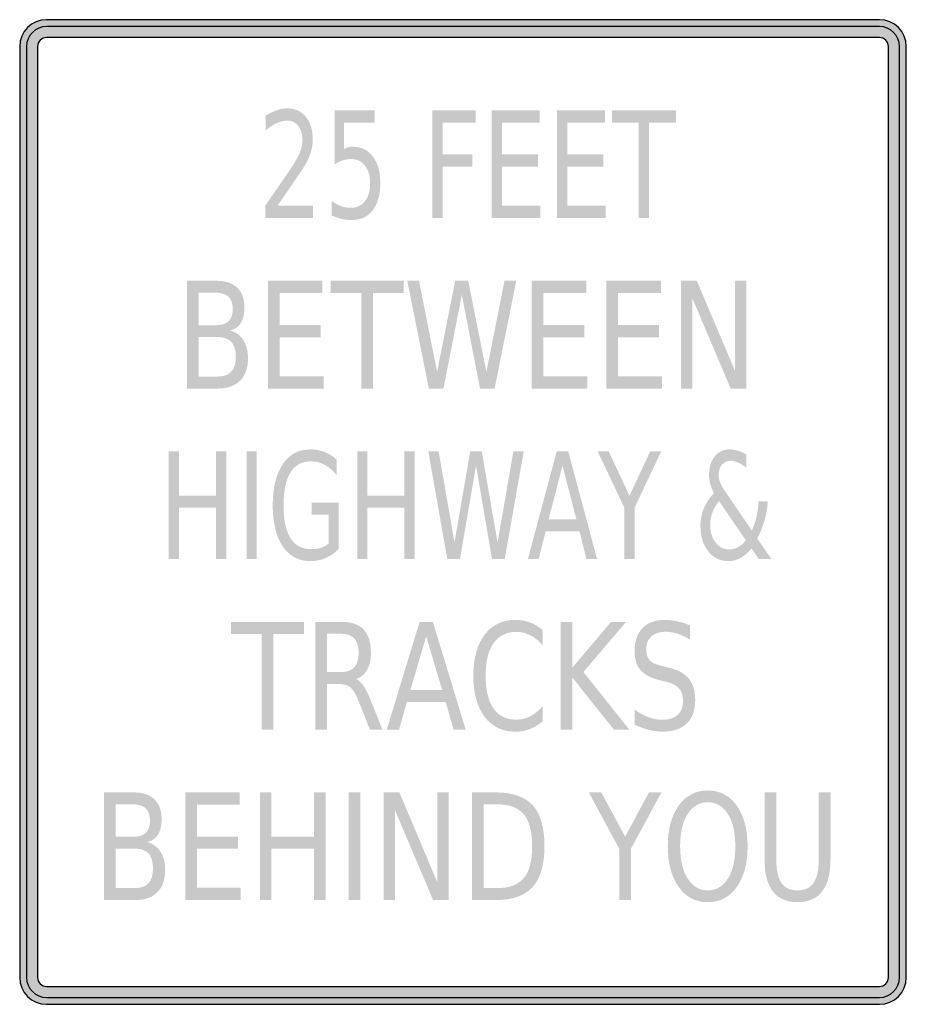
# Model space of a CAD drawing. Header units: inches. Extents: x -0.5 to 0.5, y -0.56 to 0.56.
import ezdxf

# ---------------------------------------------------------------- set-up
doc = ezdxf.new("R2010")
doc.units = ezdxf.units.IN
doc.header["$MEASUREMENT"] = 0

msp = doc.modelspace()

# ---------------------------------------------------------------- hatches: boundary and pattern name
h = msp.add_hatch(color=7)
h.paths.add_polyline_path([(-0.5, -0.5249), (-0.5, 0.5249), (-0.4998, 0.529), (-0.4989, 0.5331), (-0.4976, 0.5368), (-0.4959, 0.5403), (-0.4937, 0.5435), (-0.4911, 0.5464), (-0.4881, 0.549), (-0.485, 0.5512), (-0.4815, 0.5529), (-0.4777, 0.5542), (-0.4737, 0.5551), (-0.4696, 0.5553), (0.4696, 0.5553), (0.4737, 0.5551), (0.4777, 0.5542), (0.4815, 0.5529), (0.485, 0.5512), (0.4881, 0.549), (0.4911, 0.5464), (0.4937, 0.5435), (0.4959, 0.5403), (0.4976, 0.5368), (0.4989, 0.5331), (0.4998, 0.529), (0.5, 0.5249), (0.5, -0.5249), (0.4998, -0.529), (0.4989, -0.5331), (0.4976, -0.5368), (0.4959, -0.5403), (0.4937, -0.5435), (0.4911, -0.5464), (0.4881, -0.549), (0.485, -0.5512), (0.4815, -0.5529), (0.4777, -0.5542), (0.4737, -0.5549), (0.4696, -0.5553), (-0.4696, -0.5553), (-0.4737, -0.5549), (-0.4777, -0.5542), (-0.4815, -0.5529), (-0.485, -0.5512), (-0.4881, -0.549), (-0.4911, -0.5464), (-0.4937, -0.5435), (-0.4959, -0.5403), (-0.4976, -0.5368), (-0.4989, -0.5331), (-0.4998, -0.529), (-0.5, -0.5249)])
h.paths.add_polyline_path([(-0.4696, -0.5351), (-0.4724, -0.5348), (-0.4748, -0.5336), (-0.4768, -0.5322), (-0.4783, -0.5301), (-0.4794, -0.5275), (-0.4798, -0.5249), (-0.4798, 0.5249), (-0.4796, 0.5262), (-0.4794, 0.5275), (-0.479, 0.5288), (-0.4785, 0.5299), (-0.4777, 0.5311), (-0.4768, 0.5322), (-0.4757, 0.5329), (-0.4746, 0.5336), (-0.4735, 0.5342), (-0.4722, 0.5348), (-0.4709, 0.5349), (-0.4696, 0.5351), (0.4696, 0.5351), (0.4724, 0.5348), (0.4748, 0.5336), (0.4768, 0.5322), (0.4783, 0.5301), (0.4794, 0.5275), (0.4798, 0.5249), (0.4798, -0.5249), (0.4796, -0.5262), (0.4794, -0.5275), (0.479, -0.5288), (0.4785, -0.5299), (0.4777, -0.5311), (0.4768, -0.5322), (0.4757, -0.5329), (0.4746, -0.5336), (0.4735, -0.5342), (0.4722, -0.5348), (0.4709, -0.5349), (0.4696, -0.5351), (-0.4696, -0.5351)], flags=0)
h = msp.add_hatch(color=7)
edge = h.paths.add_edge_path()
edge.add_spline(control_points=[(0.4924, 0.5249), (0.4924, 0.5375), (0.4822, 0.5477), (0.4696, 0.5477)], knot_values=[0, 0, 0, 0, 1, 1, 1, 1], degree=3, periodic=0)
edge.add_line((0.4696, 0.5477), (-0.4696, 0.5477))
edge.add_spline(control_points=[(-0.4696, 0.5477), (-0.4822, 0.5477), (-0.4924, 0.5375), (-0.4924, 0.5249)], knot_values=[0, 0, 0, 0, 1, 1, 1, 1], degree=3, periodic=0)
edge.add_line((-0.4924, 0.5249), (-0.4924, -0.5249))
edge.add_spline(control_points=[(-0.4924, -0.5249), (-0.4924, -0.5375), (-0.4822, -0.5477), (-0.4696, -0.5477)], knot_values=[0, 0, 0, 0, 1, 1, 1, 1], degree=3, periodic=0)
edge.add_line((-0.4696, -0.5477), (0.4696, -0.5477))
edge.add_spline(control_points=[(0.4696, -0.5477), (0.4822, -0.5477), (0.4924, -0.5375), (0.4924, -0.5249)], knot_values=[0, 0, 0, 0, 1, 1, 1, 1], degree=3, periodic=0)
edge.add_line((0.4924, -0.5249), (0.4924, 0.5249))
edge = h.paths.add_edge_path(flags=0)
edge.add_line((0.4696, 0.5351), (-0.4696, 0.5351))
edge.add_spline(control_points=[(-0.4696, 0.5351), (-0.4723, 0.5351), (-0.4749, 0.534), (-0.4768, 0.5321), (-0.4787, 0.5302), (-0.4798, 0.5276), (-0.4798, 0.5249)], knot_values=[0, 0, 0, 0, 1, 1, 1, 2, 2, 2, 2], degree=3, periodic=0)
edge.add_line((-0.4798, 0.5249), (-0.4798, -0.5249))
edge.add_spline(control_points=[(-0.4798, -0.5249), (-0.4798, -0.5305), (-0.4752, -0.5351), (-0.4696, -0.5351)], knot_values=[0, 0, 0, 0, 1, 1, 1, 1], degree=3, periodic=0)
edge.add_line((-0.4696, -0.5351), (0.4696, -0.5351))
edge.add_spline(control_points=[(0.4696, -0.5351), (0.4723, -0.5351), (0.4749, -0.534), (0.4768, -0.5321), (0.4787, -0.5302), (0.4798, -0.5276), (0.4798, -0.5249)], knot_values=[0, 0, 0, 0, 1, 1, 1, 2, 2, 2, 2], degree=3, periodic=0)
edge.add_line((0.4798, -0.5249), (0.4798, 0.5249))
edge.add_spline(control_points=[(0.4798, 0.5249), (0.4798, 0.5305), (0.4752, 0.5351), (0.4696, 0.5351)], knot_values=[0, 0, 0, 0, 1, 1, 1, 1], degree=3, periodic=0)
h = msp.add_hatch(color=7)
edge = h.paths.add_edge_path()
edge.add_line((-0.2092, 0.3455), (-0.169, 0.3455))
edge.add_line((-0.169, 0.3455), (-0.169, 0.3317))
edge.add_line((-0.169, 0.3317), (-0.223, 0.3317))
edge.add_line((-0.223, 0.3317), (-0.223, 0.3455))
edge.add_spline(control_points=[(-0.223, 0.3455), (-0.2186, 0.3519), (-0.2127, 0.3606), (-0.2051, 0.3715), (-0.1976, 0.3824), (-0.1929, 0.3894), (-0.1909, 0.3925), (-0.1873, 0.3984), (-0.1847, 0.4034), (-0.1832, 0.4075), (-0.1818, 0.4116), (-0.181, 0.4157), (-0.181, 0.4196), (-0.181, 0.4261), (-0.1826, 0.4313), (-0.1858, 0.4354), (-0.189, 0.4395), (-0.1931, 0.4415), (-0.1982, 0.4415), (-0.2018, 0.4415), (-0.2056, 0.4406), (-0.2096, 0.4388), (-0.2136, 0.437), (-0.2179, 0.4343), (-0.2224, 0.4307)], knot_values=[0, 0, 0, 0, 1, 1, 1, 2, 2, 2, 3, 3, 3, 4, 4, 4, 5, 5, 5, 6, 6, 6, 7, 7, 7, 8, 8, 8, 8], degree=3, periodic=0)
edge.add_line((-0.2224, 0.4307), (-0.2224, 0.4473))
edge.add_spline(control_points=[(-0.2224, 0.4473), (-0.2178, 0.4499), (-0.2135, 0.4519), (-0.2094, 0.4533), (-0.2054, 0.4547), (-0.2017, 0.4553), (-0.1984, 0.4553), (-0.1896, 0.4553), (-0.1826, 0.4522), (-0.1773, 0.4459), (-0.1721, 0.4396), (-0.1695, 0.4312), (-0.1695, 0.4207), (-0.1695, 0.4157), (-0.1701, 0.4109), (-0.1714, 0.4065), (-0.1727, 0.402), (-0.1751, 0.3967), (-0.1786, 0.3906)], knot_values=[0, 0, 0, 0, 1, 1, 1, 2, 2, 2, 3, 3, 3, 4, 4, 4, 5, 5, 5, 6, 6, 6, 6], degree=3, periodic=0)
edge.add_spline(control_points=[(-0.1786, 0.3906), (-0.1795, 0.3891), (-0.1825, 0.3845), (-0.1876, 0.377), (-0.1927, 0.3695), (-0.1999, 0.359), (-0.2092, 0.3455)], knot_values=[0, 0, 0, 0, 1, 1, 1, 2, 2, 2, 2], degree=3, periodic=0)
h = msp.add_hatch(color=7)
edge = h.paths.add_edge_path()
edge.add_line((-0.1447, 0.4531), (-0.0996, 0.4531))
edge.add_line((-0.0996, 0.4531), (-0.0996, 0.4393))
edge.add_line((-0.0996, 0.4393), (-0.1342, 0.4393))
edge.add_line((-0.1342, 0.4393), (-0.1342, 0.4095))
edge.add_spline(control_points=[(-0.1342, 0.4095), (-0.1325, 0.4103), (-0.1309, 0.4109), (-0.1292, 0.4114), (-0.1275, 0.4118), (-0.1259, 0.412), (-0.1242, 0.412), (-0.1147, 0.412), (-0.1072, 0.4082), (-0.1016, 0.4008), (-0.0961, 0.3934), (-0.0933, 0.3833), (-0.0933, 0.3706), (-0.0933, 0.3576), (-0.0962, 0.3474), (-0.1019, 0.3402), (-0.1075, 0.3329), (-0.1156, 0.3293), (-0.1259, 0.3293), (-0.1295, 0.3293), (-0.1332, 0.3297), (-0.1369, 0.3306), (-0.1406, 0.3315), (-0.1444, 0.3328), (-0.1483, 0.3345)], knot_values=[0, 0, 0, 0, 1, 1, 1, 2, 2, 2, 3, 3, 3, 4, 4, 4, 5, 5, 5, 6, 6, 6, 7, 7, 7, 8, 8, 8, 8], degree=3, periodic=0)
edge.add_line((-0.1483, 0.3345), (-0.1483, 0.351))
edge.add_spline(control_points=[(-0.1483, 0.351), (-0.1449, 0.3484), (-0.1414, 0.3464), (-0.1377, 0.3451), (-0.1341, 0.3438), (-0.1302, 0.3431), (-0.1262, 0.3431), (-0.1196, 0.3431), (-0.1144, 0.3456), (-0.1106, 0.3505), (-0.1067, 0.3555), (-0.1048, 0.3622), (-0.1048, 0.3706), (-0.1048, 0.3791), (-0.1067, 0.3858), (-0.1106, 0.3907), (-0.1144, 0.3957), (-0.1196, 0.3981), (-0.1262, 0.3981), (-0.1293, 0.3981), (-0.1323, 0.3976), (-0.1354, 0.3967), (-0.1384, 0.3957), (-0.1416, 0.3942), (-0.1447, 0.3921)], knot_values=[0, 0, 0, 0, 1, 1, 1, 2, 2, 2, 3, 3, 3, 4, 4, 4, 5, 5, 5, 6, 6, 6, 7, 7, 7, 8, 8, 8, 8], degree=3, periodic=0)
edge.add_line((-0.1447, 0.3921), (-0.1447, 0.4531))
for points in [[(-0.0346, 0.4531), (0.0143, 0.4531), (0.0143, 0.4393), (-0.0231, 0.4393), (-0.0231, 0.4035), (0.0106, 0.4035), (0.0106, 0.3897), (-0.0231, 0.3897), (-0.0231, 0.3317), (-0.0346, 0.3317), (-0.0346, 0.4531)], [(0.0325, 0.4531), (0.0863, 0.4531), (0.0863, 0.4393), (0.044, 0.4393), (0.044, 0.4033), (0.0845, 0.4033), (0.0845, 0.3895), (0.044, 0.3895), (0.044, 0.3455), (0.0873, 0.3455), (0.0873, 0.3317), (0.0325, 0.3317), (0.0325, 0.4531)], [(0.1062, 0.4531), (0.16, 0.4531), (0.16, 0.4393), (0.1177, 0.4393), (0.1177, 0.4033), (0.1582, 0.4033), (0.1582, 0.3895), (0.1177, 0.3895), (0.1177, 0.3455), (0.161, 0.3455), (0.161, 0.3317), (0.1062, 0.3317), (0.1062, 0.4531)], [(0.1681, 0.4531), (0.2401, 0.4531), (0.2401, 0.4393), (0.2099, 0.4393), (0.2099, 0.3317), (0.1983, 0.3317), (0.1983, 0.4393), (0.1681, 0.4393), (0.1681, 0.4531)], [(-0.2199, 0.2608), (-0.1585, 0.2608), (-0.1585, 0.247), (-0.2068, 0.247), (-0.2068, 0.211), (-0.1605, 0.211), (-0.1605, 0.1972), (-0.2068, 0.1972), (-0.2068, 0.1531), (-0.1573, 0.1531), (-0.1573, 0.1393), (-0.2199, 0.1393), (-0.2199, 0.2608)], [(-0.1492, 0.2608), (-0.067, 0.2608), (-0.067, 0.247), (-0.1015, 0.247), (-0.1015, 0.1393), (-0.1147, 0.1393), (-0.1147, 0.247), (-0.1492, 0.247), (-0.1492, 0.2608)], [(-0.0629, 0.2608), (-0.0496, 0.2608), (-0.0292, 0.1581), (-0.0088, 0.2608), (0.0059, 0.2608), (0.0264, 0.1581), (0.0468, 0.2608), (0.0601, 0.2608), (0.0357, 0.1393), (0.0192, 0.1393), (-0.0013, 0.2448), (-0.022, 0.1393), (-0.0386, 0.1393), (-0.0629, 0.2608)], [(0.0775, 0.2608), (0.139, 0.2608), (0.139, 0.247), (0.0907, 0.247), (0.0907, 0.211), (0.137, 0.211), (0.137, 0.1972), (0.0907, 0.1972), (0.0907, 0.1531), (0.1402, 0.1531), (0.1402, 0.1393), (0.0775, 0.1393), (0.0775, 0.2608)], [(0.1618, 0.2608), (0.2232, 0.2608), (0.2232, 0.247), (0.1749, 0.247), (0.1749, 0.211), (0.2212, 0.211), (0.2212, 0.1972), (0.1749, 0.1972), (0.1749, 0.1531), (0.2244, 0.1531), (0.2244, 0.1393), (0.1618, 0.1393), (0.1618, 0.2608)], [(0.246, 0.2608), (0.2637, 0.2608), (0.3068, 0.1592), (0.3068, 0.2608), (0.3196, 0.2608), (0.3196, 0.1393), (0.3019, 0.1393), (0.2588, 0.2409), (0.2588, 0.1393), (0.246, 0.1393), (0.246, 0.2608)], [(-0.3318, 0.0684), (-0.3203, 0.0684), (-0.3203, 0.0186), (-0.2785, 0.0186), (-0.2785, 0.0684), (-0.267, 0.0684), (-0.267, -0.053), (-0.2785, -0.053), (-0.2785, 0.0048), (-0.3203, 0.0048), (-0.3203, -0.053), (-0.3318, -0.053), (-0.3318, 0.0684)], [(-0.2441, 0.0684), (-0.2326, 0.0684), (-0.2326, -0.053), (-0.2441, -0.053), (-0.2441, 0.0684)], [(-0.1193, 0.0684), (-0.1078, 0.0684), (-0.1078, 0.0186), (-0.066, 0.0186), (-0.066, 0.0684), (-0.0545, 0.0684), (-0.0545, -0.053), (-0.066, -0.053), (-0.066, 0.0048), (-0.1078, 0.0048), (-0.1078, -0.053), (-0.1193, -0.053), (-0.1193, 0.0684)], [(-0.0391, 0.0684), (-0.0275, 0.0684), (-0.0096, -0.0342), (0.0082, 0.0684), (0.0211, 0.0684), (0.039, -0.0342), (0.0568, 0.0684), (0.0685, 0.0684), (0.0471, -0.053), (0.0327, -0.053), (0.0147, 0.0524), (-0.0034, -0.053), (-0.0178, -0.053), (-0.0391, 0.0684)], [(0.1519, 0.0684), (0.1643, 0.0684), (0.1878, 0.0185), (0.2112, 0.0684), (0.2236, 0.0684), (0.1935, 0.0048), (0.1935, -0.053), (0.182, -0.053), (0.182, 0.0048), (0.1519, 0.0684)], [(-0.2615, -0.1239), (-0.1793, -0.1239), (-0.1793, -0.1377), (-0.2138, -0.1377), (-0.2138, -0.2454), (-0.227, -0.2454), (-0.227, -0.1377), (-0.2615, -0.1377), (-0.2615, -0.1239)], [(0.1103, -0.1239), (0.1235, -0.1239), (0.1235, -0.1753), (0.1671, -0.1239), (0.184, -0.1239), (0.1358, -0.1805), (0.1875, -0.2454), (0.1701, -0.2454), (0.1235, -0.1869), (0.1235, -0.2454), (0.1103, -0.2454), (0.1103, -0.1239)], [(-0.3133, -0.3163), (-0.2519, -0.3163), (-0.2519, -0.3301), (-0.3002, -0.3301), (-0.3002, -0.3661), (-0.2539, -0.3661), (-0.2539, -0.3799), (-0.3002, -0.3799), (-0.3002, -0.4239), (-0.2507, -0.4239), (-0.2507, -0.4377), (-0.3133, -0.4377), (-0.3133, -0.3163)], [(-0.2291, -0.3163), (-0.216, -0.3163), (-0.216, -0.3661), (-0.1682, -0.3661), (-0.1682, -0.3163), (-0.155, -0.3163), (-0.155, -0.4377), (-0.1682, -0.4377), (-0.1682, -0.3799), (-0.216, -0.3799), (-0.216, -0.4377), (-0.2291, -0.4377), (-0.2291, -0.3163)], [(-0.1289, -0.3163), (-0.1157, -0.3163), (-0.1157, -0.4377), (-0.1289, -0.4377), (-0.1289, -0.3163)], [(-0.0896, -0.3163), (-0.0718, -0.3163), (-0.0288, -0.4179), (-0.0288, -0.3163), (-0.016, -0.3163), (-0.016, -0.4377), (-0.0337, -0.4377), (-0.0768, -0.3361), (-0.0768, -0.4377), (-0.0896, -0.4377), (-0.0896, -0.3163)], [(0.1419, -0.3163), (0.156, -0.3163), (0.1829, -0.3662), (0.2097, -0.3163), (0.2238, -0.3163), (0.1894, -0.3799), (0.1894, -0.4377), (0.1762, -0.4377), (0.1762, -0.3799), (0.1419, -0.3163)]]:
    msp.add_hatch(color=7).paths.add_polyline_path(points)
h = msp.add_hatch(color=7)
edge = h.paths.add_edge_path()
edge.add_line((-0.3114, 0.2608), (-0.2778, 0.2608))
edge.add_spline(control_points=[(-0.2778, 0.2608), (-0.2678, 0.2608), (-0.2601, 0.2582), (-0.2546, 0.253), (-0.2492, 0.2478), (-0.2465, 0.2404), (-0.2465, 0.2308), (-0.2465, 0.2233), (-0.2479, 0.2174), (-0.2507, 0.213), (-0.2534, 0.2086), (-0.2575, 0.2059), (-0.2629, 0.2048)], knot_values=[0, 0, 0, 0, 1, 1, 1, 2, 2, 2, 3, 3, 3, 4, 4, 4, 4], degree=3, periodic=0)
edge.add_spline(control_points=[(-0.2629, 0.2048), (-0.2564, 0.2031), (-0.2514, 0.1994), (-0.2478, 0.1939), (-0.2442, 0.1884), (-0.2425, 0.1816), (-0.2425, 0.1733), (-0.2425, 0.1625), (-0.2454, 0.1541), (-0.2513, 0.1482), (-0.2572, 0.1423), (-0.2656, 0.1393), (-0.2765, 0.1393)], knot_values=[0, 0, 0, 0, 1, 1, 1, 2, 2, 2, 3, 3, 3, 4, 4, 4, 4], degree=3, periodic=0)
edge.add_line((-0.2765, 0.1393), (-0.3114, 0.1393))
edge.add_line((-0.3114, 0.1393), (-0.3114, 0.2608))
edge = h.paths.add_edge_path(flags=0)
edge.add_line((-0.2982, 0.1973), (-0.2982, 0.1528))
edge.add_line((-0.2982, 0.1528), (-0.2772, 0.1528))
edge.add_spline(control_points=[(-0.2772, 0.1528), (-0.2701, 0.1528), (-0.2648, 0.1546), (-0.2614, 0.1583), (-0.258, 0.162), (-0.2563, 0.1676), (-0.2563, 0.1751), (-0.2563, 0.1827), (-0.258, 0.1883), (-0.2614, 0.1919), (-0.2648, 0.1955), (-0.2701, 0.1973), (-0.2772, 0.1973)], knot_values=[0, 0, 0, 0, 1, 1, 1, 2, 2, 2, 3, 3, 3, 4, 4, 4, 4], degree=3, periodic=0)
edge.add_line((-0.2772, 0.1973), (-0.2982, 0.1973))
edge = h.paths.add_edge_path(flags=0)
edge.add_line((-0.2982, 0.2473), (-0.2982, 0.2107))
edge.add_line((-0.2982, 0.2107), (-0.2788, 0.2107))
edge.add_spline(control_points=[(-0.2788, 0.2107), (-0.2724, 0.2107), (-0.2676, 0.2122), (-0.2644, 0.2152), (-0.2613, 0.2182), (-0.2597, 0.2228), (-0.2597, 0.229), (-0.2597, 0.2351), (-0.2613, 0.2397), (-0.2644, 0.2427), (-0.2676, 0.2458), (-0.2724, 0.2473), (-0.2788, 0.2473)], knot_values=[0, 0, 0, 0, 1, 1, 1, 2, 2, 2, 3, 3, 3, 4, 4, 4, 4], degree=3, periodic=0)
edge.add_line((-0.2788, 0.2473), (-0.2982, 0.2473))
h = msp.add_hatch(color=7)
edge = h.paths.add_edge_path()
edge.add_line((-0.1517, -0.0357), (-0.1517, -0.0031))
edge.add_line((-0.1517, -0.0031), (-0.1705, -0.0031))
edge.add_line((-0.1705, -0.0031), (-0.1705, 0.0104))
edge.add_line((-0.1705, 0.0104), (-0.1403, 0.0104))
edge.add_line((-0.1403, 0.0104), (-0.1403, -0.0417))
edge.add_spline(control_points=[(-0.1403, -0.0417), (-0.1447, -0.0462), (-0.1496, -0.0496), (-0.155, -0.0519), (-0.1603, -0.0543), (-0.1661, -0.0554), (-0.1721, -0.0554), (-0.1854, -0.0554), (-0.1958, -0.0499), (-0.2033, -0.0388), (-0.2108, -0.0277), (-0.2146, -0.0122), (-0.2146, 0.0076), (-0.2146, 0.0274), (-0.2108, 0.0429), (-0.2033, 0.054), (-0.1958, 0.0651), (-0.1854, 0.0706), (-0.1721, 0.0706), (-0.1666, 0.0706), (-0.1613, 0.0697), (-0.1563, 0.0677), (-0.1513, 0.0658), (-0.1467, 0.0629), (-0.1425, 0.0591)], knot_values=[0, 0, 0, 0, 1, 1, 1, 2, 2, 2, 3, 3, 3, 4, 4, 4, 5, 5, 5, 6, 6, 6, 7, 7, 7, 8, 8, 8, 8], degree=3, periodic=0)
edge.add_line((-0.1425, 0.0591), (-0.1425, 0.0416))
edge.add_spline(control_points=[(-0.1425, 0.0416), (-0.1468, 0.0467), (-0.1513, 0.0506), (-0.1561, 0.0532), (-0.1609, 0.0558), (-0.1659, 0.0571), (-0.1712, 0.0571), (-0.1816, 0.0571), (-0.1894, 0.053), (-0.1946, 0.0447), (-0.1998, 0.0364), (-0.2024, 0.024), (-0.2024, 0.0076), (-0.2024, -0.0088), (-0.1998, -0.0211), (-0.1946, -0.0294), (-0.1894, -0.0377), (-0.1816, -0.0419), (-0.1712, -0.0419), (-0.1671, -0.0419), (-0.1635, -0.0414), (-0.1603, -0.0404), (-0.1571, -0.0394), (-0.1542, -0.0378), (-0.1517, -0.0357)], knot_values=[0, 0, 0, 0, 1, 1, 1, 2, 2, 2, 3, 3, 3, 4, 4, 4, 5, 5, 5, 6, 6, 6, 7, 7, 7, 8, 8, 8, 8], degree=3, periodic=0)
h = msp.add_hatch(color=7)
h.paths.add_polyline_path([(0.1057, 0.0684), (0.1187, 0.0684), (0.1512, -0.053), (0.1392, -0.053), (0.1314, -0.0219), (0.0931, -0.0219), (0.0854, -0.053), (0.0732, -0.053), (0.1057, 0.0684)])
h.paths.add_polyline_path([(0.1122, 0.0522), (0.0966, -0.0082), (0.1279, -0.0082), (0.1122, 0.0522)], flags=0)
h = msp.add_hatch(color=7)
edge = h.paths.add_edge_path()
edge.add_line((0.2969, 0.0214), (0.3258, -0.0209))
edge.add_spline(control_points=[(0.3258, -0.0209), (0.328, -0.0161), (0.3298, -0.0109), (0.331, -0.0054), (0.3323, 0.0001), (0.333, 0.0059), (0.3333, 0.0121)], knot_values=[0, 0, 0, 0, 1, 1, 1, 2, 2, 2, 2], degree=3, periodic=0)
edge.add_line((0.3333, 0.0121), (0.3438, 0.0121))
edge.add_spline(control_points=[(0.3438, 0.0121), (0.3434, 0.005), (0.3422, -0.0021), (0.3402, -0.0091), (0.3382, -0.0161), (0.3355, -0.023), (0.3319, -0.0299)], knot_values=[0, 0, 0, 0, 1, 1, 1, 2, 2, 2, 2], degree=3, periodic=0)
edge.add_line((0.3319, -0.0299), (0.3478, -0.053))
edge.add_line((0.3478, -0.053), (0.3335, -0.053))
edge.add_line((0.3335, -0.053), (0.3253, -0.0411))
edge.add_spline(control_points=[(0.3253, -0.0411), (0.3214, -0.0459), (0.3172, -0.0495), (0.3129, -0.0519), (0.3086, -0.0542), (0.3039, -0.0554), (0.299, -0.0554), (0.2898, -0.0554), (0.2823, -0.0517), (0.2765, -0.0442), (0.2707, -0.0368), (0.2678, -0.0272), (0.2678, -0.0155), (0.2678, -0.0086), (0.2691, -0.0021), (0.2716, 0.004), (0.2742, 0.0101), (0.278, 0.0159), (0.2831, 0.0212)], knot_values=[0, 0, 0, 0, 1, 1, 1, 2, 2, 2, 3, 3, 3, 4, 4, 4, 5, 5, 5, 6, 6, 6, 6], degree=3, periodic=0)
edge.add_spline(control_points=[(0.2831, 0.0212), (0.2812, 0.0247), (0.2799, 0.0281), (0.2789, 0.0315), (0.278, 0.0348), (0.2775, 0.0382), (0.2775, 0.0414), (0.2775, 0.0502), (0.2796, 0.0573), (0.2838, 0.0626), (0.288, 0.068), (0.2936, 0.0706), (0.3006, 0.0706), (0.3038, 0.0706), (0.3069, 0.0701), (0.31, 0.0692), (0.3132, 0.0682), (0.3164, 0.0667), (0.3196, 0.0648)], knot_values=[0, 0, 0, 0, 1, 1, 1, 2, 2, 2, 3, 3, 3, 4, 4, 4, 5, 5, 5, 6, 6, 6, 6], degree=3, periodic=0)
edge.add_line((0.3196, 0.0648), (0.3196, 0.05))
edge.add_spline(control_points=[(0.3196, 0.05), (0.3163, 0.0525), (0.3131, 0.0545), (0.3101, 0.0558), (0.3071, 0.0571), (0.3043, 0.0578), (0.3018, 0.0578), (0.2978, 0.0578), (0.2945, 0.0563), (0.292, 0.0533), (0.2896, 0.0503), (0.2883, 0.0464), (0.2883, 0.0416), (0.2883, 0.0388), (0.2889, 0.036), (0.29, 0.0332), (0.2911, 0.0305), (0.2934, 0.0265), (0.2969, 0.0214)], knot_values=[0, 0, 0, 0, 1, 1, 1, 2, 2, 2, 3, 3, 3, 4, 4, 4, 5, 5, 5, 6, 6, 6, 6], degree=3, periodic=0)
edge = h.paths.add_edge_path(flags=0)
edge.add_spline(control_points=[(0.2888, 0.0123), (0.2854, 0.0079), (0.2828, 0.0035), (0.2812, -0.0008), (0.2796, -0.0052), (0.2788, -0.0098), (0.2788, -0.0146), (0.2788, -0.0225), (0.2808, -0.0291), (0.2848, -0.0343), (0.2889, -0.0396), (0.2939, -0.0422), (0.3, -0.0422), (0.3036, -0.0422), (0.307, -0.0414), (0.3101, -0.0397), (0.3133, -0.038), (0.3162, -0.0354), (0.319, -0.0319)], knot_values=[0, 0, 0, 0, 1, 1, 1, 2, 2, 2, 3, 3, 3, 4, 4, 4, 5, 5, 5, 6, 6, 6, 6], degree=3, periodic=0)
edge.add_line((0.319, -0.0319), (0.2888, 0.0123))
h = msp.add_hatch(color=7)
edge = h.paths.add_edge_path()
edge.add_line((0.09, -0.1333), (0.09, -0.1506))
edge.add_spline(control_points=[(0.09, -0.1506), (0.0856, -0.1454), (0.0809, -0.1416), (0.0759, -0.139), (0.0708, -0.1365), (0.0655, -0.1352), (0.0599, -0.1352), (0.0488, -0.1352), (0.0403, -0.1395), (0.0344, -0.148), (0.0285, -0.1564), (0.0255, -0.1687), (0.0255, -0.1848), (0.0255, -0.2008), (0.0285, -0.213), (0.0344, -0.2215), (0.0403, -0.23), (0.0488, -0.2342), (0.0599, -0.2342), (0.0655, -0.2342), (0.0708, -0.233), (0.0759, -0.2304), (0.0809, -0.2279), (0.0856, -0.224), (0.09, -0.2189)], knot_values=[0, 0, 0, 0, 1, 1, 1, 2, 2, 2, 3, 3, 3, 4, 4, 4, 5, 5, 5, 6, 6, 6, 7, 7, 7, 8, 8, 8, 8], degree=3, periodic=0)
edge.add_line((0.09, -0.2189), (0.09, -0.236))
edge.add_spline(control_points=[(0.09, -0.236), (0.0854, -0.2399), (0.0805, -0.2429), (0.0754, -0.2448), (0.0703, -0.2468), (0.0648, -0.2478), (0.0591, -0.2478), (0.0444, -0.2478), (0.0328, -0.2421), (0.0243, -0.2309), (0.0159, -0.2196), (0.0116, -0.2042), (0.0116, -0.1848), (0.0116, -0.1652), (0.0159, -0.1499), (0.0243, -0.1386), (0.0328, -0.1273), (0.0444, -0.1217), (0.0591, -0.1217), (0.0649, -0.1217), (0.0704, -0.1227), (0.0755, -0.1246), (0.0807, -0.1265), (0.0855, -0.1294), (0.09, -0.1333)], knot_values=[0, 0, 0, 0, 1, 1, 1, 2, 2, 2, 3, 3, 3, 4, 4, 4, 5, 5, 5, 6, 6, 6, 7, 7, 7, 8, 8, 8, 8], degree=3, periodic=0)
h = msp.add_hatch(color=7)
edge = h.paths.add_edge_path()
edge.add_line((0.256, -0.1279), (0.256, -0.1439))
edge.add_spline(control_points=[(0.256, -0.1439), (0.251, -0.1409), (0.2463, -0.1387), (0.2419, -0.1373), (0.2375, -0.1358), (0.2332, -0.1351), (0.2291, -0.1351), (0.2219, -0.1351), (0.2164, -0.1368), (0.2125, -0.1403), (0.2086, -0.1437), (0.2067, -0.1487), (0.2067, -0.1551), (0.2067, -0.1604), (0.208, -0.1645), (0.2105, -0.1672), (0.2131, -0.17), (0.218, -0.1722), (0.2252, -0.1739)], knot_values=[0, 0, 0, 0, 1, 1, 1, 2, 2, 2, 3, 3, 3, 4, 4, 4, 5, 5, 5, 6, 6, 6, 6], degree=3, periodic=0)
edge.add_line((0.2252, -0.1739), (0.2332, -0.1759))
edge.add_spline(control_points=[(0.2332, -0.1759), (0.243, -0.1782), (0.2502, -0.1823), (0.2549, -0.1882), (0.2595, -0.1941), (0.2619, -0.202), (0.2619, -0.2119), (0.2619, -0.2236), (0.2587, -0.2326), (0.2524, -0.2386), (0.2461, -0.2447), (0.2368, -0.2478), (0.2246, -0.2478), (0.22, -0.2478), (0.2151, -0.2471), (0.21, -0.2458), (0.2048, -0.2445), (0.1994, -0.2426), (0.1938, -0.24)], knot_values=[0, 0, 0, 0, 1, 1, 1, 2, 2, 2, 3, 3, 3, 4, 4, 4, 5, 5, 5, 6, 6, 6, 6], degree=3, periodic=0)
edge.add_line((0.1938, -0.24), (0.1938, -0.2231))
edge.add_spline(control_points=[(0.1938, -0.2231), (0.1992, -0.2268), (0.2044, -0.2297), (0.2095, -0.2316), (0.2147, -0.2335), (0.2197, -0.2344), (0.2246, -0.2344), (0.2321, -0.2344), (0.2379, -0.2326), (0.242, -0.2289), (0.2461, -0.2252), (0.2481, -0.2199), (0.2481, -0.2131), (0.2481, -0.2071), (0.2467, -0.2025), (0.2437, -0.1991), (0.2408, -0.1957), (0.236, -0.1932), (0.2293, -0.1915)], knot_values=[0, 0, 0, 0, 1, 1, 1, 2, 2, 2, 3, 3, 3, 4, 4, 4, 5, 5, 5, 6, 6, 6, 6], degree=3, periodic=0)
edge.add_line((0.2293, -0.1915), (0.2213, -0.1896))
edge.add_spline(control_points=[(0.2213, -0.1896), (0.2115, -0.1871), (0.2044, -0.1833), (0.2, -0.1781), (0.1956, -0.1729), (0.1935, -0.1657), (0.1935, -0.1564), (0.1935, -0.1456), (0.1965, -0.1372), (0.2025, -0.131), (0.2086, -0.1248), (0.2169, -0.1217), (0.2276, -0.1217), (0.2321, -0.1217), (0.2368, -0.1222), (0.2415, -0.1233), (0.2462, -0.1243), (0.2511, -0.1258), (0.256, -0.1279)], knot_values=[0, 0, 0, 0, 1, 1, 1, 2, 2, 2, 3, 3, 3, 4, 4, 4, 5, 5, 5, 6, 6, 6, 6], degree=3, periodic=0)
h = msp.add_hatch(color=7)
edge = h.paths.add_edge_path()
edge.add_spline(control_points=[(-0.1205, -0.1884), (-0.1177, -0.1896), (-0.1149, -0.1922), (-0.1123, -0.1961), (-0.1096, -0.2), (-0.1069, -0.2054), (-0.1042, -0.2122)], knot_values=[0, 0, 0, 0, 1, 1, 1, 2, 2, 2, 2], degree=3, periodic=0)
edge.add_line((-0.1042, -0.2122), (-0.0909, -0.2454))
edge.add_line((-0.0909, -0.2454), (-0.105, -0.2454))
edge.add_line((-0.105, -0.2454), (-0.1174, -0.2142))
edge.add_spline(control_points=[(-0.1174, -0.2142), (-0.1207, -0.2061), (-0.1238, -0.2007), (-0.1268, -0.198), (-0.1298, -0.1954), (-0.1339, -0.1941), (-0.1391, -0.1941)], knot_values=[0, 0, 0, 0, 1, 1, 1, 2, 2, 2, 2], degree=3, periodic=0)
edge.add_line((-0.1391, -0.1941), (-0.1534, -0.1941))
edge.add_line((-0.1534, -0.1941), (-0.1534, -0.2454))
edge.add_line((-0.1534, -0.2454), (-0.1666, -0.2454))
edge.add_line((-0.1666, -0.2454), (-0.1666, -0.1239))
edge.add_line((-0.1666, -0.1239), (-0.1369, -0.1239))
edge.add_spline(control_points=[(-0.1369, -0.1239), (-0.1258, -0.1239), (-0.1175, -0.1268), (-0.112, -0.1326), (-0.1066, -0.1384), (-0.1038, -0.1472), (-0.1038, -0.1589), (-0.1038, -0.1665), (-0.1053, -0.1729), (-0.1081, -0.1779), (-0.1109, -0.183), (-0.1151, -0.1865), (-0.1205, -0.1884)], knot_values=[0, 0, 0, 0, 1, 1, 1, 2, 2, 2, 3, 3, 3, 4, 4, 4, 4], degree=3, periodic=0)
edge = h.paths.add_edge_path(flags=0)
edge.add_line((-0.1534, -0.1374), (-0.1534, -0.1805))
edge.add_line((-0.1534, -0.1805), (-0.1369, -0.1805))
edge.add_spline(control_points=[(-0.1369, -0.1805), (-0.1306, -0.1805), (-0.1258, -0.1787), (-0.1226, -0.1751), (-0.1193, -0.1714), (-0.1177, -0.166), (-0.1177, -0.1589), (-0.1177, -0.1518), (-0.1193, -0.1464), (-0.1226, -0.1428), (-0.1258, -0.1392), (-0.1306, -0.1374), (-0.1369, -0.1374)], knot_values=[0, 0, 0, 0, 1, 1, 1, 2, 2, 2, 3, 3, 3, 4, 4, 4, 4], degree=3, periodic=0)
edge.add_line((-0.1369, -0.1374), (-0.1534, -0.1374))
h = msp.add_hatch(color=7)
h.paths.add_polyline_path([(-0.0489, -0.1239), (-0.034, -0.1239), (0.003, -0.2454), (-0.0106, -0.2454), (-0.0195, -0.2142), (-0.0633, -0.2142), (-0.0721, -0.2454), (-0.086, -0.2454), (-0.0489, -0.1239)])
h.paths.add_polyline_path([(-0.0415, -0.1401), (-0.0593, -0.2006), (-0.0236, -0.2006), (-0.0415, -0.1401)], flags=0)
h = msp.add_hatch(color=7)
edge = h.paths.add_edge_path()
edge.add_line((-0.4048, -0.3163), (-0.3712, -0.3163))
edge.add_spline(control_points=[(-0.3712, -0.3163), (-0.3612, -0.3163), (-0.3535, -0.3189), (-0.348, -0.3241), (-0.3426, -0.3293), (-0.3399, -0.3367), (-0.3399, -0.3463), (-0.3399, -0.3537), (-0.3413, -0.3596), (-0.3441, -0.364), (-0.3468, -0.3684), (-0.3509, -0.3712), (-0.3563, -0.3722)], knot_values=[0, 0, 0, 0, 1, 1, 1, 2, 2, 2, 3, 3, 3, 4, 4, 4, 4], degree=3, periodic=0)
edge.add_spline(control_points=[(-0.3563, -0.3722), (-0.3498, -0.374), (-0.3448, -0.3776), (-0.3412, -0.3831), (-0.3377, -0.3886), (-0.3359, -0.3955), (-0.3359, -0.4037), (-0.3359, -0.4146), (-0.3388, -0.423), (-0.3447, -0.4289), (-0.3506, -0.4348), (-0.359, -0.4377), (-0.3699, -0.4377)], knot_values=[0, 0, 0, 0, 1, 1, 1, 2, 2, 2, 3, 3, 3, 4, 4, 4, 4], degree=3, periodic=0)
edge.add_line((-0.3699, -0.4377), (-0.4048, -0.4377))
edge.add_line((-0.4048, -0.4377), (-0.4048, -0.3163))
edge = h.paths.add_edge_path(flags=0)
edge.add_line((-0.3917, -0.3797), (-0.3917, -0.4242))
edge.add_line((-0.3917, -0.4242), (-0.3706, -0.4242))
edge.add_spline(control_points=[(-0.3706, -0.4242), (-0.3635, -0.4242), (-0.3583, -0.4224), (-0.3548, -0.4187), (-0.3514, -0.4151), (-0.3497, -0.4095), (-0.3497, -0.4019), (-0.3497, -0.3943), (-0.3514, -0.3887), (-0.3548, -0.3851), (-0.3583, -0.3815), (-0.3635, -0.3797), (-0.3706, -0.3797)], knot_values=[0, 0, 0, 0, 1, 1, 1, 2, 2, 2, 3, 3, 3, 4, 4, 4, 4], degree=3, periodic=0)
edge.add_line((-0.3706, -0.3797), (-0.3917, -0.3797))
edge = h.paths.add_edge_path(flags=0)
edge.add_line((-0.3917, -0.3298), (-0.3917, -0.3664))
edge.add_line((-0.3917, -0.3664), (-0.3722, -0.3664))
edge.add_spline(control_points=[(-0.3722, -0.3664), (-0.3658, -0.3664), (-0.361, -0.3649), (-0.3578, -0.3619), (-0.3547, -0.3589), (-0.3531, -0.3543), (-0.3531, -0.3481), (-0.3531, -0.3419), (-0.3547, -0.3374), (-0.3578, -0.3343), (-0.361, -0.3313), (-0.3658, -0.3298), (-0.3722, -0.3298)], knot_values=[0, 0, 0, 0, 1, 1, 1, 2, 2, 2, 3, 3, 3, 4, 4, 4, 4], degree=3, periodic=0)
edge.add_line((-0.3722, -0.3298), (-0.3917, -0.3298))
h = msp.add_hatch(color=7)
edge = h.paths.add_edge_path()
edge.add_line((0.0102, -0.3163), (0.0372, -0.3163))
edge.add_spline(control_points=[(0.0372, -0.3163), (0.056, -0.3163), (0.0698, -0.3212), (0.0787, -0.3309), (0.0875, -0.3407), (0.0919, -0.356), (0.0919, -0.3769), (0.0919, -0.3978), (0.0874, -0.4132), (0.0786, -0.423), (0.0697, -0.4328), (0.0559, -0.4377), (0.0372, -0.4377)], knot_values=[0, 0, 0, 0, 1, 1, 1, 2, 2, 2, 3, 3, 3, 4, 4, 4, 4], degree=3, periodic=0)
edge.add_line((0.0372, -0.4377), (0.0102, -0.4377))
edge.add_line((0.0102, -0.4377), (0.0102, -0.3163))
edge = h.paths.add_edge_path(flags=0)
edge.add_line((0.0233, -0.3298), (0.0233, -0.4242))
edge.add_line((0.0233, -0.4242), (0.0392, -0.4242))
edge.add_spline(control_points=[(0.0392, -0.4242), (0.0526, -0.4242), (0.0624, -0.4204), (0.0687, -0.4128), (0.0749, -0.4053), (0.078, -0.3933), (0.078, -0.3769), (0.078, -0.3606), (0.0749, -0.3487), (0.0687, -0.3411), (0.0624, -0.3336), (0.0526, -0.3298), (0.0392, -0.3298)], knot_values=[0, 0, 0, 0, 1, 1, 1, 2, 2, 2, 3, 3, 3, 4, 4, 4, 4], degree=3, periodic=0)
edge.add_line((0.0392, -0.3298), (0.0233, -0.3298))
h = msp.add_hatch(color=7)
edge = h.paths.add_edge_path()
edge.add_spline(control_points=[(0.2761, -0.3141), (0.2897, -0.3141), (0.3006, -0.3198), (0.3088, -0.3312), (0.3169, -0.3426), (0.321, -0.3579), (0.321, -0.3771), (0.321, -0.3963), (0.3169, -0.4116), (0.3088, -0.423), (0.3006, -0.4344), (0.2897, -0.4401), (0.2761, -0.4401), (0.2624, -0.4401), (0.2515, -0.4344), (0.2433, -0.423), (0.2351, -0.4116), (0.231, -0.3963), (0.231, -0.3771), (0.231, -0.3579), (0.2351, -0.3426), (0.2433, -0.3312), (0.2515, -0.3198), (0.2624, -0.3141), (0.2761, -0.3141)], knot_values=[0, 0, 0, 0, 1, 1, 1, 2, 2, 2, 3, 3, 3, 4, 4, 4, 5, 5, 5, 6, 6, 6, 7, 7, 7, 8, 8, 8, 8], degree=3, periodic=0)
edge = h.paths.add_edge_path(flags=0)
edge.add_spline(control_points=[(0.2761, -0.3274), (0.2665, -0.3274), (0.259, -0.3319), (0.2533, -0.3408), (0.2477, -0.3496), (0.2449, -0.3618), (0.2449, -0.3771), (0.2449, -0.3924), (0.2477, -0.4045), (0.2533, -0.4134), (0.259, -0.4223), (0.2665, -0.4268), (0.2761, -0.4268), (0.2856, -0.4268), (0.2932, -0.4223), (0.2988, -0.4134), (0.3044, -0.4045), (0.3071, -0.3924), (0.3071, -0.3771), (0.3071, -0.3618), (0.3044, -0.3496), (0.2988, -0.3408), (0.2932, -0.3319), (0.2856, -0.3274), (0.2761, -0.3274)], knot_values=[0, 0, 0, 0, 1, 1, 1, 2, 2, 2, 3, 3, 3, 4, 4, 4, 5, 5, 5, 6, 6, 6, 7, 7, 7, 8, 8, 8, 8], degree=3, periodic=0)
h = msp.add_hatch(color=7)
edge = h.paths.add_edge_path()
edge.add_line((0.3401, -0.3163), (0.3533, -0.3163))
edge.add_line((0.3533, -0.3163), (0.3533, -0.3901))
edge.add_spline(control_points=[(0.3533, -0.3901), (0.3533, -0.4031), (0.3552, -0.4125), (0.359, -0.4182), (0.3627, -0.4239), (0.3688, -0.4268), (0.3773, -0.4268), (0.3857, -0.4268), (0.3918, -0.4239), (0.3956, -0.4182), (0.3994, -0.4125), (0.4013, -0.4031), (0.4013, -0.3901)], knot_values=[0, 0, 0, 0, 1, 1, 1, 2, 2, 2, 3, 3, 3, 4, 4, 4, 4], degree=3, periodic=0)
edge.add_line((0.4013, -0.3901), (0.4013, -0.3163))
edge.add_line((0.4013, -0.3163), (0.4145, -0.3163))
edge.add_line((0.4145, -0.3163), (0.4145, -0.3921))
edge.add_spline(control_points=[(0.4145, -0.3921), (0.4145, -0.4079), (0.4113, -0.4199), (0.4051, -0.428), (0.3988, -0.4361), (0.3896, -0.4401), (0.3773, -0.4401), (0.365, -0.4401), (0.3558, -0.4361), (0.3495, -0.428), (0.3432, -0.4199), (0.3401, -0.4079), (0.3401, -0.3921)], knot_values=[0, 0, 0, 0, 1, 1, 1, 2, 2, 2, 3, 3, 3, 4, 4, 4, 4], degree=3, periodic=0)
edge.add_line((0.3401, -0.3921), (0.3401, -0.3163))

# ---------------------------------------------------------------- linework, layer by layer
at = {"color": 7}
for p, q in [((0.4696, 0.5553), (-0.4696, 0.5553)), ((0.4696, 0.5477), (-0.4696, 0.5477)), ((0.4696, 0.5351), (-0.4696, 0.5351)), ((-0.5, 0.5249), (-0.5, -0.5249)), ((-0.4924, 0.5249), (-0.4924, -0.5249)), ((-0.4798, 0.5249), (-0.4798, -0.5249)), ((0.4798, -0.5249), (0.4798, 0.5249)), ((0.4924, -0.5249), (0.4924, 0.5249)), ((0.5, -0.5249), (0.5, 0.5249)), ((-0.4696, -0.5351), (0.4696, -0.5351)), ((-0.4696, -0.5477), (0.4696, -0.5477)), ((-0.4696, -0.5553), (0.4696, -0.5553))]:
    msp.add_line(p, q, dxfattribs=at)
for points in [[(-0.4696, 0.5553), (-0.4864, 0.5553), (-0.5, 0.5417), (-0.5, 0.5249)], [(0.5, 0.5249), (0.5, 0.5417), (0.4864, 0.5553), (0.4696, 0.5553)], [(-0.4696, 0.5477), (-0.4822, 0.5477), (-0.4924, 0.5375), (-0.4924, 0.5249)], [(0.4924, 0.5249), (0.4924, 0.5375), (0.4822, 0.5477), (0.4696, 0.5477)], [(0.4798, 0.5249), (0.4798, 0.5305), (0.4752, 0.5351), (0.4696, 0.5351)], [(-0.5, -0.5249), (-0.5, -0.5417), (-0.4864, -0.5553), (-0.4696, -0.5553)], [(-0.4924, -0.5249), (-0.4924, -0.5375), (-0.4822, -0.5477), (-0.4696, -0.5477)], [(-0.4798, -0.5249), (-0.4798, -0.5305), (-0.4752, -0.5351), (-0.4696, -0.5351)], [(0.4696, -0.5553), (0.4864, -0.5553), (0.5, -0.5417), (0.5, -0.5249)], [(0.4696, -0.5477), (0.4822, -0.5477), (0.4924, -0.5375), (0.4924, -0.5249)]]:
    msp.add_open_spline(points, degree=3, dxfattribs=at)
for points in [[(-0.4696, 0.5351), (-0.4723, 0.5351), (-0.4749, 0.534), (-0.4768, 0.5321), (-0.4787, 0.5302), (-0.4798, 0.5276), (-0.4798, 0.5249)], [(0.4696, -0.5351), (0.4723, -0.5351), (0.4749, -0.534), (0.4768, -0.5321), (0.4787, -0.5302), (0.4798, -0.5276), (0.4798, -0.5249)]]:
    msp.add_open_spline(points, degree=3, knots=[0, 0, 0, 0, 1, 1, 1, 2, 2, 2, 2], dxfattribs=at)

doc.saveas('drawing.dxf')
